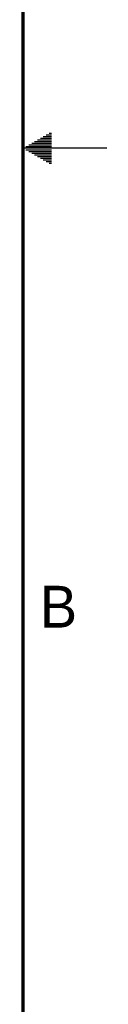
# Model space of a CAD drawing. Header units: inches. Extents: x 0 to 34, y 0 to 22.
# Tile 10 of 11: x 33.5 to 34, y 5.9 to 11.8. Entities that reach past the tile are written whole.
import ezdxf

# ---------------------------------------------------------------- set-up
doc = ezdxf.new("R2010")
doc.units = ezdxf.units.IN
doc.header["$LTSCALE"] = 1.87
doc.header["$MEASUREMENT"] = 0
doc.layers.get('0').update_dxf_attribs({"linetype": 'CONTINUOUS'})
doc.styles.get("Standard").update_dxf_attribs({"font": 'txt', "width": 0.8})

msp = doc.modelspace()

# ---------------------------------------------------------------- linework, layer by layer
at = {"color": 2, "linetype": 'CONTINUOUS'}
for p, q in [((33.62126, 11.07), (33.66974, 11.07)), ((33.63858, 11.08), (33.66974, 11.08)), ((33.65591, 11.09), (33.66974, 11.09)), ((33.51734, 11.01), (33.66974, 11.01)), ((33.53466, 11.02), (33.66974, 11.02)), ((33.55198, 11.03), (33.66974, 11.03)), ((33.5693, 11.04), (33.66974, 11.04)), ((33.58662, 11.05), (33.66974, 11.05)), ((33.60394, 11.06), (33.66974, 11.06)), ((34.00002, 11), (33.50002, 11)), ((33.51734, 10.99), (33.66974, 10.99)), ((33.53466, 10.98), (33.66974, 10.98)), ((33.55198, 10.97), (33.66974, 10.97)), ((33.5693, 10.96), (33.66974, 10.96)), ((33.58662, 10.95), (33.66974, 10.95)), ((33.60394, 10.94), (33.66974, 10.94)), ((33.62126, 10.93), (33.66974, 10.93)), ((33.63858, 10.92), (33.66974, 10.92)), ((33.65591, 10.91), (33.66974, 10.91))]:
    msp.add_line(p, q, dxfattribs=at)
at = {"color": 7, "linetype": 'CONTINUOUS', "const_width": 0.02}
msp.add_lwpolyline([(33.50002, 0.5), (33.50002, 21.5)], dxfattribs=at)

# ---------------------------------------------------------------- texts
at = {"color": 2, "linetype": 'CONTINUOUS'}
msp.add_text('B', height=0.25, dxfattribs=at).set_placement((33.6006, 8.13454))

doc.saveas('drawing.dxf')
